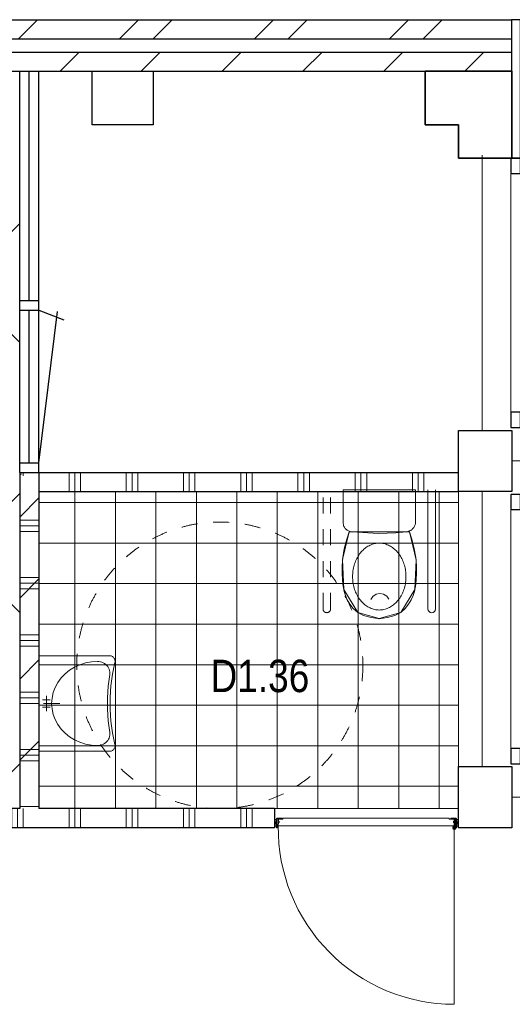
# Model space of a CAD drawing. Header units: millimetres. Extents: x 274611 to 749520, y 175257 to 298905.
# Tile 220 of 251: x 713346 to 715929, y 231544 to 236699. Entities that reach past the tile are written whole.
import ezdxf

# ---------------------------------------------------------------- set-up
doc = ezdxf.new("R2010")
doc.units = ezdxf.units.MM
doc.header["$LTSCALE"] = 400
doc.header["$PDMODE"] = 1
doc.header["$PDSIZE"] = 15
for name, pattern in [('STYLE_01', [0.416641, 0.208282, -0.208359]), ('STYLE_02', [0.694427, 0.486069, -0.208359]), ('STYLE_06', [1.041641, 0.625, -0.208282, 0.069427, -0.138931])]:
    doc.linetypes.add(name, pattern=pattern)
for name, color, linetype, lineweight in [('Buitenkozijnen', 140, 'Continuous', 15), ('kozijnen', 140, 'Continuous', 15), ('mat-afdichting', 9, 'Continuous', 5), ('mat-aluminium', 140, 'Continuous', 15), ('mat-baksteen', 5, 'Continuous', 25), ('mat-beton (ihwg)', 5, 'Continuous', 25), ('mat-kalkzandsteen', 5, 'Continuous', 25), ('mat-multiplex-hor', 140, 'Continuous', 15), ('mat-scheidingswand-horizontaal', 5, 'Continuous', 25), ('mat-scheidingswand-vertikaal', 5, 'Continuous', 25), ('mat-spuitwerk_marmo', 43, 'STYLE_02', 20), ('mat-staal', 5, 'Continuous', 25), ('None', 7, 'Continuous', 9), ('Ruimtenummers', 5, 'Continuous', 25), ('sanitair', 7, 'Continuous', 5), ('Tegelwerk', 92, 'STYLE_02', 25)]:
    doc.layers.add(name, color=color, linetype=linetype, lineweight=lineweight)
doc.layers.add('inlay', color=6, linetype='Continuous')
doc.layers.add('plat', color=5, linetype='Continuous')
doc.styles.add('Arial Narrow', font='ARIALN.TTF', dxfattribs={"height": 222.25})

# ---------------------------------------------------------------- blocks, each defined once
blk = doc.blocks.new('*X2037')
at = {"layer": 'None', "lineweight": 5}
blk.add_line((28691.9, 4500), (27820.1, 4500), dxfattribs=at)
blk = doc.blocks.new('*U2038')
at = {"layer": 'None', "color": 43, "linetype": 'Continuous', "lineweight": 9}
for p, q in [((28741.1, 4492.5), (28731.1, 4458.7)), ((28741.1, 4458.7), (28731.1, 4492.5))]:
    blk.add_line(p, q, dxfattribs=at)
blk.add_lwpolyline([(28731.1, 4492.5), (28741.1, 4492.5), (28741.1, 4458.7), (28731.1, 4458.7)], close=True, dxfattribs=at)
blk = doc.blocks.new('*U2039')
at = {"layer": 'None', "color": 43, "linetype": 'Continuous', "lineweight": 9}
for p, q in [((27777.1, 4492.5), (27787.1, 4457.7)), ((27777.1, 4457.7), (27787.1, 4492.5))]:
    blk.add_line(p, q, dxfattribs=at)
blk.add_lwpolyline([(27777.1, 4492.5), (27787.1, 4492.5), (27787.1, 4457.7), (27777.1, 4457.7)], close=True, dxfattribs=at)
blk = doc.blocks.new('*X2040')
at = {"layer": 'None', "lineweight": 25}
blk.add_line((27787, 4452.5), (27791.1, 4456.5), dxfattribs=at)
blk = doc.blocks.new('*U2041')
at = {"layer": 'mat-afdichting', "lineweight": 5}
for points in [[(27812.1, 4496.1), (27800.1, 4496.1), (27800.1, 4493.9), (27812.1, 4493.9)], [(28706.1, 4496.1), (28718.1, 4496.1), (28718.1, 4493.9), (28706.1, 4493.9)]]:
    blk.add_lwpolyline(points, close=True, dxfattribs=at)
at = {"layer": 'mat-aluminium', "lineweight": 15}
blk.add_lwpolyline([(27791.1, 4479.6), (27787.1, 4479.6), (27787.1, 4464.6), (27791.1, 4464.6)], close=True, dxfattribs=at)
at = {"layer": 'mat-multiplex-hor', "lineweight": 15, "flags": 128}
for points in [[(28713.3, 4481.6), (28720.6, 4481.6), (28719.9, 4493.9), (28691.9, 4493.9), (28691.9, 4500.1), (27820.1, 4500.1), (27820.1, 4493.9), (27797.8, 4493.9), (27797.2, 4481.6), (27803, 4481.6)], [(27803, 4478.6), (27797, 4478.6), (27796.1, 4460.1), (28722, 4460.1), (28720.8, 4478.6), (28713.3, 4478.6)]]:
    blk.add_lwpolyline(points, dxfattribs=at)
at = {"layer": 'mat-spuitwerk_marmo', "lineweight": 20}
blk.add_circle((28719.1, 4447.8), 4, dxfattribs=at)
at = {"layer": 'mat-staal', "lineweight": 5, "flags": 128}
for points in [[(27792.1, 4500.1, 0.414214), (27787.1, 4495.1), (27787, 4451.7), (27787, 4450), (27791, 4450), (27791, 4451.7), (27791.1, 4495.1), (27791.1, 4495.1, -0.414214), (27792.1, 4496.1), (27817.1, 4496.1), (27817.1, 4500.1)], [(28726.1, 4500.1, -0.414214), (28731.1, 4495.1), (28731.1, 4451.7), (28731.1, 4450), (28727.1, 4450), (28727.1, 4451.7), (28727.1, 4495.1), (28727.1, 4495.1, 0.414214), (28726.1, 4496.1), (28701.1, 4496.1), (28701.1, 4500.1)]]:
    blk.add_lwpolyline(points, format="xyb", close=True, dxfattribs=at)
at = {"layer": 'None', "color": 43, "linetype": 'Continuous', "lineweight": 9}
blk.add_line((28719.1, 4447.8), (28719.1, 3525.2), dxfattribs=at)
for points in [[(28714, 4450.3), (28712.2, 4451.9), (28719.5, 4460.4), (28717.8, 4493.3), (28720.2, 4493.4), (28722, 4459.5)], [(28724.6, 4493.8), (28727, 4493.8), (28727, 4446.7), (28724.6, 4446.7)]]:
    blk.add_lwpolyline(points, close=True, dxfattribs=at)
at = {"layer": 'None', "color": 92, "linetype": 'Continuous', "lineweight": 25, "flags": 128}
for points in [[(27802.1, 4480.9), (27797.1, 4480.9)], [(27797.1, 4478.9), (27802.1, 4478.9), (27802.1, 4480.9)], [(28720.9, 4480.9), (28715.9, 4480.9)], [(28715.9, 4478.9), (28720.9, 4478.9), (28720.9, 4480.9)]]:
    blk.add_lwpolyline(points, dxfattribs=at)
at = {"layer": 'None', "color": 140, "linetype": 'Continuous', "lineweight": 15}
blk.add_circle((28719.1, 4447.8), 8, dxfattribs=at)
at = {"layer": 'None', "color": 43, "linetype": 'Continuous', "lineweight": 9}
blk.add_arc((28719.1, 4447.8), 922.6, 179.2903, 270, dxfattribs=at)
at = {"layer": 'None', "color": 8, "linetype": 'Continuous', "lineweight": 5}
for p in [(27777.1, 4496.1), (27777.1, 4466.1), (27788, 4448.5), (28730.1, 4448.5), (28741.1, 4466.1)]:
    blk.add_point(p, dxfattribs=at)
at = {"layer": 'mat-multiplex-hor'}
blk.add_blockref('*X2037', (0, 0), dxfattribs=at)
at = {"layer": 'mat-staal'}
blk.add_blockref('*X2040', (0, 0), dxfattribs=at)
at = {"layer": 'None', "color": 7}
for name in ['*U2039', '*U2038']:
    blk.add_blockref(name, (0, 0), dxfattribs=at)
blk = doc.blocks.new('*X2170')
at = {"layer": 'None', "lineweight": 9}
for p, q in [((26441.1, 6076.4), (26541.1, 6176.4)), ((26441.1, 5652.1), (26541.1, 5752.1)), ((26441.1, 5227.9), (26541.1, 5327.9)), ((26441.1, 4803.6), (26541.1, 4903.6))]:
    blk.add_line(p, q, dxfattribs=at)
blk = doc.blocks.new('*X2171')
at = {"layer": 'None', "lineweight": 5}
for p, q in [((26730.9, 4550), (26730.9, 6210)), ((26943.1, 4550), (26943.1, 6210)), ((27155.2, 4550), (27155.2, 6210)), ((27367.4, 4550), (27367.4, 6210)), ((27579.5, 4550), (27579.5, 6210)), ((27791.7, 4550), (27791.7, 6210)), ((28003.8, 4550), (28003.8, 6210)), ((28216, 4550), (28216, 6210)), ((28428.1, 4550), (28428.1, 6210)), ((28640.3, 4550), (28640.3, 6210)), ((26541.1, 6151.8), (28741.1, 6151.8)), ((26541.1, 5939.7), (28741.1, 5939.7)), ((26541.1, 5727.6), (28741.1, 5727.6)), ((26541.1, 5515.4), (28741.1, 5515.4)), ((26541.1, 5303.3), (28741.1, 5303.3)), ((26541.1, 5091.2), (28741.1, 5091.2)), ((26541.1, 4879), (28741.1, 4879)), ((26541.1, 4666.9), (28741.1, 4666.9))]:
    blk.add_line(p, q, dxfattribs=at)
blk = doc.blocks.new('*U2172')
at = {"layer": 'None', "color": 43, "linetype": 'Continuous', "lineweight": 9}
for points in [[(28516.1, 6219.5), (28136.1, 6219.5), (28136.1, 6047.5), (28137.1, 6040.5), (28138.1, 6036.5), (28139.1, 6031.5), (28141.1, 6027.5), (28143.1, 6023.5), (28145.1, 6020.5), (28148.1, 6016.5), (28151.1, 6013.5), (28154.1, 6010.5), (28157.1, 6007.5), (28161.1, 6005.5), (28165.1, 6003.5), (28169.1, 6001.5), (28173.1, 6000.5), (28177.1, 5999.5), (28182.1, 5999.5), (28183.1, 5999.5), (28322.1, 5989.5), (28413.1, 5993.5), (28467.1, 5999.5), (28475.1, 6000.5), (28479.1, 6001.5), (28483.1, 6003.5), (28487.1, 6004.5), (28491.1, 6006.5), (28495.1, 6009.5), (28498.1, 6011.5), (28501.1, 6014.5), (28504.1, 6017.5), (28507.1, 6021.5), (28509.1, 6025.5), (28511.1, 6028.5), (28513.1, 6032.5), (28514.1, 6037.5), (28515.1, 6041.5), (28516.1, 6045.5), (28516.1, 6046.5)], [(28168.1, 5999.5), (28484.1, 5999.5), (28518.7, 5851.5), (28512.4, 5696.2), (28439, 5577.2), (28326.1, 5544.5), (28213.2, 5577.2), (28139.7, 5696.2), (28133.6, 5853.5)], [(28326.1, 5939.5), (28320, 5939.4), (28313.9, 5938.9), (28307.8, 5938), (28301.8, 5936.9), (28295.8, 5935.4), (28289.9, 5933.6), (28284, 5931.4), (28278.2, 5929), (28272.5, 5926.2), (28266.9, 5923.1), (28261.4, 5919.8), (28256.1, 5916.1), (28250.9, 5912.1), (28245.8, 5907.9), (28240.9, 5903.4), (28236.1, 5898.6), (28231.5, 5893.6), (28227.1, 5888.3), (28222.9, 5882.8), (28218.8, 5877), (28215, 5871.1), (28211.4, 5864.9), (28208, 5858.6), (28204.9, 5852), (28201.9, 5845.3), (28199.2, 5838.5), (28196.8, 5831.5), (28194.5, 5824.4), (28192.6, 5817.2), (28190.9, 5809.8), (28189.4, 5802.4), (28188.2, 5794.9), (28187.3, 5787.4), (28186.6, 5779.8), (28186.2, 5772.2), (28186.1, 5764.5), (28186.2, 5756.9), (28186.6, 5749.3), (28187.3, 5741.7), (28188.2, 5734.2), (28189.4, 5726.7), (28190.9, 5719.2), (28192.6, 5711.9), (28194.5, 5704.7), (28196.8, 5697.6), (28199.2, 5690.6), (28201.9, 5683.7), (28204.9, 5677), (28208, 5670.5), (28211.4, 5664.2), (28215, 5658), (28218.8, 5652.1), (28222.9, 5646.3), (28227.1, 5640.8), (28231.5, 5635.5), (28236.1, 5630.5), (28240.9, 5625.7), (28245.8, 5621.2), (28250.9, 5617), (28256.1, 5613), (28261.5, 5609.3), (28266.9, 5605.9), (28272.5, 5602.9), (28278.2, 5600.1), (28284, 5597.6), (28289.9, 5595.5), (28295.8, 5593.7), (28301.8, 5592.2), (28307.8, 5591), (28313.9, 5590.2), (28320, 5589.7), (28326.1, 5589.5), (28332.2, 5589.7), (28338.3, 5590.2), (28344.4, 5591), (28350.4, 5592.2), (28356.4, 5593.7), (28362.3, 5595.5), (28368.2, 5597.6), (28374, 5600.1), (28379.7, 5602.9), (28385.3, 5605.9), (28390.7, 5609.3), (28396.1, 5613), (28401.3, 5617), (28406.4, 5621.2), (28411.3, 5625.7), (28416.1, 5630.5), (28420.7, 5635.5), (28425.1, 5640.8), (28429.3, 5646.3), (28433.3, 5652.1), (28437.2, 5658), (28440.8, 5664.2), (28444.2, 5670.5), (28447.3, 5677), (28450.3, 5683.7), (28453, 5690.6), (28455.4, 5697.6), (28457.7, 5704.7), (28459.6, 5711.9), (28461.3, 5719.2), (28462.8, 5726.7), (28464, 5734.2), (28464.9, 5741.7), (28465.6, 5749.3), (28466, 5756.9), (28466.1, 5764.5), (28466, 5772.2), (28465.6, 5779.8), (28464.9, 5787.4), (28464, 5794.9), (28462.8, 5802.4), (28461.3, 5809.8), (28459.6, 5817.2), (28457.7, 5824.4), (28455.4, 5831.5), (28453, 5838.5), (28450.3, 5845.3), (28447.3, 5852), (28444.2, 5858.6), (28440.8, 5864.9), (28437.2, 5871.1), (28433.3, 5877), (28429.3, 5882.8), (28425.1, 5888.3), (28420.7, 5893.6), (28416.1, 5898.6), (28411.3, 5903.4), (28406.4, 5907.9), (28401.3, 5912.1), (28396.1, 5916.1), (28390.7, 5919.8), (28385.3, 5923.1), (28379.7, 5926.2), (28374, 5929), (28368.2, 5931.4), (28362.3, 5933.6), (28356.4, 5935.4), (28350.4, 5936.9), (28344.4, 5938), (28338.3, 5938.9), (28332.2, 5939.4)]]:
    blk.add_lwpolyline(points, close=True, dxfattribs=at)
for points in [[(28329.1, 5544), (28282.7, 5550.5), (28244.1, 5561.5), (28213.2, 5577.2), (28190, 5597.5), (28172.5, 5620.1), (28158.6, 5642.5), (28148.2, 5664.9), (28141.4, 5687.2), (28138, 5705.1), (28135.3, 5725.5), (28133.2, 5748.4), (28131.5, 5782.9), (28131.1, 5821.7), (28134.4, 5864.3), (28142.5, 5910.4), (28155.3, 5960), (28168.1, 5999.5)], [(28323.1, 5544), (28369.4, 5550.5), (28408.1, 5561.5), (28439, 5577.2), (28462.1, 5597.5), (28479.6, 5620.1), (28493.6, 5642.5), (28503.9, 5664.9), (28510.7, 5687.2), (28514.1, 5705.1), (28516.9, 5725.5), (28518.9, 5748.4), (28520.6, 5782.9), (28521, 5821.7), (28517.7, 5864.3), (28509.6, 5910.4), (28496.8, 5960), (28484.1, 5999.5)], [(28281, 5644.9), (28292.6, 5661), (28309.3, 5671.7), (28328.7, 5675.5), (28348.2, 5672), (28365, 5661.5), (28376.8, 5645.6)]]:
    blk.add_lwpolyline(points, dxfattribs=at)
blk = doc.blocks.new('*U2173')
at = {"layer": 'None', "color": 140, "linetype": 'STYLE_01', "lineweight": 5}
for p, q in [((28031.1, 5595.6), (28031.1, 6219.5)), ((28071.1, 5595.6), (28071.1, 6219.5))]:
    blk.add_line(p, q, dxfattribs=at)
at = {"layer": 'None', "color": 140, "linetype": 'Continuous', "lineweight": 5}
for p, q in [((28581.1, 6219.5), (28581.1, 5595.6)), ((28621.1, 6219.5), (28621.1, 5595.6))]:
    blk.add_line(p, q, dxfattribs=at)
at = {"layer": 'None', "color": 140, "linetype": 'STYLE_01', "lineweight": 5}
blk.add_arc((28051.1, 5595.6), 20, 180, 0, dxfattribs=at)
at = {"layer": 'None', "color": 140, "linetype": 'Continuous', "lineweight": 5}
blk.add_arc((28601.1, 5595.6), 20, 180, 0, dxfattribs=at)
at = {"layer": 'mat-kalkzandsteen', "color": 7}
blk.add_blockref('*U2172', (0, 0), dxfattribs=at)
blk = doc.blocks.new('53.1 kraan')
at = {"layer": 'None', "color": 43, "linetype": 'Continuous', "lineweight": 9}
for p, q in [((-40, 0), (0, 0)), ((-20, -20), (-20, 20)), ((0, 15), (0, -70)), ((0, 0), (40, 0)), ((20, -20), (20, 20))]:
    blk.add_line(p, q, dxfattribs=at)
at = {"layer": 'None', "color": 43, "linetype": 'Continuous', "lineweight": 25}
blk.add_point((0, 0), dxfattribs=at)
blk = doc.blocks.new('*U61')
at = {"layer": 'sanitair', "color": 43, "linetype": 'Continuous', "lineweight": 9}
for p, q in [((-250, -373.3), (-250, 0)), ((-250, 0), (250, 0)), ((250, 0), (250, -373.3))]:
    blk.add_line(p, q, dxfattribs=at)
blk.add_lwpolyline([(-214.6, -399.6), (-215.4, -399.1), (-215.1, -399.7), (-218.8, -400), (-222.5, -399.9), (-226.2, -399.4), (-229.8, -398.6), (-233.2, -397.3), (-236.4, -395.7), (-239.4, -393.7), (-242.1, -391.4), (-244.4, -388.8), (-246.4, -386), (-248, -383), (-249.1, -379.9), (-249.8, -376.6), (-250, -373.3), (-250, -373.3), (-250, 0), (250, 0), (250, -373.3), (249.8, -376.6), (249.1, -379.9), (248, -383), (246.4, -386), (244.4, -388.8), (242.1, -391.4), (239.4, -393.7), (236.5, -395.6), (233.2, -397.3), (229.8, -398.5), (226.2, -399.4), (222.6, -399.9), (218.8, -400), (215.2, -399.7), (215.1, -399.7), (215.1, -399.7), (154.3, -386.9), (92.9, -378.3), (31.2, -374), (-30.7, -374), (-92.4, -378.3), (-153.8, -386.8)], close=True, dxfattribs=at)
for points in [[(-220, -307.8), (-218.1, -276.4), (-212.5, -245.6), (-203.3, -215.8), (-190.5, -187.6), (-174.5, -161.5), (-155.6, -137.8), (-133.9, -117.1), (-110, -99.7), (-84.2, -85.7), (-56.9, -75.6), (-28.7, -69.5), (0, -67.5), (28.7, -69.5), (56.9, -75.6), (84.2, -85.7), (110, -99.7), (133.9, -117.1), (155.6, -137.8), (174.5, -161.5), (190.5, -187.6), (203.2, -215.8), (212.5, -245.6), (218.1, -276.4), (220, -307.8)], [(-151.8, -372.7), (-159.1, -373.3), (-166.4, -373), (-173.6, -371.6), (-180.6, -369.4), (-187.3, -366.2), (-193.6, -362.1), (-199.4, -357.2), (-204.6, -351.6), (-209.2, -345.4), (-213, -338.5), (-216, -331.3), (-218.2, -323.6), (-219.6, -315.8), (-220, -307.8)], [(220, -307.8), (219.6, -315.8), (218.2, -323.7), (216, -331.3), (213, -338.6), (209.2, -345.4), (204.6, -351.7), (199.4, -357.3), (193.6, -362.1), (187.3, -366.2), (180.6, -369.4), (173.5, -371.7), (166.3, -373), (159, -373.3), (151.7, -372.7)], [(-151.9, -372.6), (-91.4, -364.4), (-30.5, -360.3), (30.4, -360.3), (91.2, -364.4), (151.7, -372.6)]]:
    blk.add_lwpolyline(points, dxfattribs=at)
at = {"layer": 'sanitair', "color": 43}
blk.add_blockref('53.1 kraan', (0, -39.8), dxfattribs=at)
blk = doc.blocks.new('53.33-05 keramag pa')
at = {"layer": 'None', "color": 7}
blk.add_blockref('*U61', (0, 0), dxfattribs=at)
blk = doc.blocks.new('*X2199')
at = {"layer": 'None', "lineweight": 9}
for p, q in [((26441.1, 6300), (26451.1, 6300)), ((26441.1, 6060), (26541.1, 6060)), ((26441.1, 6030), (26541.1, 6030)), ((26441.1, 6000), (26541.1, 6000)), ((26441.1, 5760), (26541.1, 5760)), ((26441.1, 5730), (26541.1, 5730)), ((26441.1, 5700), (26541.1, 5700)), ((26441.1, 5460), (26541.1, 5460)), ((26441.1, 5430), (26541.1, 5430)), ((26441.1, 5400), (26541.1, 5400)), ((26441.1, 5160), (26541.1, 5160)), ((26441.1, 5130), (26541.1, 5130)), ((26441.1, 5100), (26541.1, 5100)), ((26441.1, 4860), (26541.1, 4860)), ((26441.1, 4830), (26541.1, 4830)), ((26441.1, 4800), (26541.1, 4800)), ((26441.1, 4560), (26541.1, 4560))]:
    blk.add_line(p, q, dxfattribs=at)
blk = doc.blocks.new('*X2261')
at = {"layer": 'None', "lineweight": 9}
for p, q in [((23683.5, 8410), (23783.5, 8510)), ((24107.8, 8410), (24207.8, 8510)), ((24532, 8410), (24632, 8510)), ((24956.3, 8410), (25056.3, 8510)), ((25380.6, 8410), (25480.6, 8510)), ((25804.8, 8410), (25904.8, 8510)), ((26229.1, 8410), (26329.1, 8510)), ((26653.4, 8410), (26753.4, 8510)), ((27077.6, 8410), (27177.6, 8510)), ((27501.9, 8410), (27601.9, 8510)), ((27926.1, 8410), (28026.1, 8510)), ((28350.4, 8410), (28450.4, 8510)), ((28774.7, 8410), (28874.7, 8510))]:
    blk.add_line(p, q, dxfattribs=at)
blk = doc.blocks.new('*X2262')
at = {"layer": 'None', "lineweight": 9}
for p, q in [((23429.2, 8580), (23529.2, 8680)), ((23605.6, 8580), (23705.6, 8680)), ((24136.3, 8580), (24236.3, 8680)), ((24312.7, 8580), (24412.7, 8680)), ((24843.5, 8580), (24943.5, 8680)), ((25019.8, 8580), (25119.8, 8680)), ((25550.6, 8580), (25650.6, 8680)), ((25727, 8580), (25827, 8680)), ((26257.7, 8580), (26357.7, 8680)), ((26434.1, 8580), (26534.1, 8680)), ((26964.8, 8580), (27064.8, 8680)), ((27141.2, 8580), (27241.2, 8680)), ((27671.9, 8580), (27771.9, 8680)), ((27848.3, 8580), (27948.3, 8680)), ((28379, 8580), (28479, 8680)), ((28555.4, 8580), (28655.4, 8680))]:
    blk.add_line(p, q, dxfattribs=at)
blk = doc.blocks.new('Kolom hoek 330x330')
at = {"layer": 'mat-beton (ihwg)', "lineweight": 25, "flags": 128}
blk.add_lwpolyline([(-175, 0), (0, 0), (0, -175), (280, -175), (280, 280), (-175, 280)], close=True, dxfattribs=at)
blk = doc.blocks.new('Kolom 280x320')
at = {"layer": 'mat-beton (ihwg)', "lineweight": 25}
blk.add_lwpolyline([(-300, 160), (-20, 160), (-20, -160), (-300, -160)], close=True, dxfattribs=at)
at = {"layer": 'None', "color": 92, "linetype": 'Continuous', "lineweight": 5}
blk.add_point((0, 0), dxfattribs=at)
blk = doc.blocks.new('Gevelpui best 1410 (2D)')
at = {"layer": 'Buitenkozijnen', "lineweight": 15}
for p, q in [((-260, 0), (-260, -1410)), ((-260, 0), (-210, 0)), ((-210, 0), (-210, -1410)), ((-260, -1410), (-210, -1410))]:
    blk.add_line(p, q, dxfattribs=at)
at = {"layer": 'Buitenkozijnen', "color": 92, "lineweight": 25}
for points in [[(-260, 0), (-210, 0), (-210, -80), (-260, -80)], [(-260, -1330), (-210, -1330), (-210, -1410), (-260, -1410)]]:
    blk.add_lwpolyline(points, close=True, dxfattribs=at)
at = {"layer": 'None', "color": 43, "linetype": 'Continuous', "lineweight": 9}
blk.add_line((-410, 15), (-410, -1425), dxfattribs=at)
blk = doc.blocks.new('*X2486')
at = {"layer": 'None', "lineweight": 9}
for p, q in [((23100, 4450), (23100, 4550)), ((23130, 4450), (23130, 4550)), ((23160, 4450), (23160, 4550)), ((23400, 4450), (23400, 4550)), ((23430, 4450), (23430, 4550)), ((23460, 4450), (23460, 4550)), ((23700, 4450), (23700, 4550)), ((23730, 4450), (23730, 4550)), ((23760, 4450), (23760, 4550)), ((24000, 4450), (24000, 4550)), ((24030, 4450), (24030, 4550)), ((24060, 4450), (24060, 4550)), ((24300, 4450), (24300, 4550)), ((24330, 4450), (24330, 4550)), ((24360, 4450), (24360, 4550)), ((24600, 4450), (24600, 4550)), ((24630, 4450), (24630, 4550)), ((24660, 4450), (24660, 4550)), ((24900, 4450), (24900, 4550)), ((24930, 4450), (24930, 4550)), ((24960, 4450), (24960, 4550)), ((25200, 4450), (25200, 4550)), ((25230, 4450), (25230, 4550)), ((25260, 4450), (25260, 4550)), ((25500, 4450), (25500, 4550)), ((25530, 4450), (25530, 4550)), ((25560, 4450), (25560, 4550)), ((25800, 4450), (25800, 4550)), ((25830, 4450), (25830, 4550)), ((25860, 4450), (25860, 4550)), ((26100, 4450), (26100, 4550)), ((26130, 4450), (26130, 4550)), ((26160, 4450), (26160, 4550)), ((26400, 4450), (26400, 4550)), ((26430, 4450), (26430, 4550)), ((26460, 4450), (26460, 4550)), ((26700, 4450), (26700, 4550)), ((26730, 4450), (26730, 4550)), ((26760, 4450), (26760, 4550)), ((27000, 4450), (27000, 4550)), ((27030, 4450), (27030, 4550)), ((27060, 4450), (27060, 4550)), ((27300, 4450), (27300, 4550)), ((27330, 4450), (27330, 4550)), ((27360, 4450), (27360, 4550)), ((27600, 4450), (27600, 4550)), ((27630, 4450), (27630, 4550)), ((27660, 4450), (27660, 4550)), ((22860, 4450), (22860, 4453))]:
    blk.add_line(p, q, dxfattribs=at)
blk = doc.blocks.new('*X2487')
at = {"layer": 'None', "lineweight": 9}
for p, q in [((26460, 6291.1), (26460, 6310)), ((26700, 6210), (26700, 6310)), ((26730, 6210), (26730, 6310)), ((26760, 6210), (26760, 6310)), ((27000, 6210), (27000, 6310)), ((27030, 6210), (27030, 6310)), ((27060, 6210), (27060, 6310)), ((27300, 6210), (27300, 6310)), ((27330, 6210), (27330, 6310)), ((27360, 6210), (27360, 6310)), ((27600, 6210), (27600, 6310)), ((27630, 6210), (27630, 6310)), ((27660, 6210), (27660, 6310)), ((27900, 6210), (27900, 6310)), ((27930, 6210), (27930, 6310)), ((27960, 6210), (27960, 6310)), ((28200, 6210), (28200, 6310)), ((28230, 6210), (28230, 6310)), ((28260, 6210), (28260, 6310)), ((28500, 6210), (28500, 6310)), ((28530, 6210), (28530, 6310)), ((28560, 6210), (28560, 6310))]:
    blk.add_line(p, q, dxfattribs=at)

msp = doc.modelspace()

# ---------------------------------------------------------------- linework, layer by layer
at = {"layer": 'inlay'}
for p, q in [((712206.59159, 236148.74408), (713346.28989, 235009.04577)), ((712206.59159, 236148.74408), (713346.28989, 235009.04577)), ((712266.11208, 234551.61528), (713346.28989, 235631.7931)), ((712266.11208, 234675.01002), (713346.28989, 233594.8322)), ((711697.45443, 232568.74408), (713346.28989, 234217.57954)), ((713111.66799, 232568.74408), (713346.28989, 232803.36598))]:
    msp.add_line(p, q, dxfattribs=at)
at = {"layer": 'kozijnen', "color": 92, "lineweight": 25}
msp.add_lwpolyline([(715925.24926, 235973.74408), (715971.28989, 235973.74408), (715971.28989, 236698.74408), (715925.24926, 236698.74408)], close=True, dxfattribs=at)
at = {"layer": 'mat-baksteen', "lineweight": 25}
for p, q in [((710191.28989, 236698.74408), (715925.24926, 236698.74408)), ((710291.28989, 236598.74408), (715925.24926, 236598.74408))]:
    msp.add_line(p, q, dxfattribs=at)
at = {"layer": 'mat-beton (ihwg)', "lineweight": 25}
msp.add_lwpolyline([(715471.28989, 236428.74408), (715926.28989, 236428.74408), (715926.28989, 235973.74408), (715646.28989, 235973.74408), (715646.28989, 236148.74408), (715471.28989, 236148.74408)], close=True, dxfattribs=at)
at = {"layer": 'mat-kalkzandsteen', "lineweight": 25}
for p, q in [((710366.28989, 236528.74408), (715925.23053, 236528.74408)), ((710366.28989, 236428.74408), (715925.23053, 236428.74408))]:
    msp.add_line(p, q, dxfattribs=at)
at = {"layer": 'mat-kalkzandsteen', "color": 92, "linetype": 'Continuous', "lineweight": 25}
for p, q in [((713346.28989, 234328.74408), (713346.28989, 232568.74408)), ((713446.28989, 234328.74408), (713446.28989, 232568.74408))]:
    msp.add_line(p, q, dxfattribs=at)
at = {"layer": 'mat-scheidingswand-horizontaal', "lineweight": 25}
for p, q in [((713346.28989, 234328.74408), (715646.28989, 234328.74408)), ((713446.28989, 234228.74408), (715646.28989, 234228.74408)), ((713346.28989, 232568.74408), (710962.26768, 232568.74408)), ((714682.28989, 232568.74408), (713446.28989, 232568.74408)), ((714682.28989, 232568.74408), (714682.28989, 232468.74408)), ((714682.28989, 232468.74408), (709762.26768, 232468.74408))]:
    msp.add_line(p, q, dxfattribs=at)
at = {"layer": 'mat-scheidingswand-vertikaal', "lineweight": 25}
for p, q in [((713346.28989, 234328.74408), (713346.28989, 232568.74408)), ((713446.28989, 234228.74408), (713446.28989, 232568.74408))]:
    msp.add_line(p, q, dxfattribs=at)
at = {"layer": 'None', "color": 7, "linetype": 'STYLE_06', "lineweight": 9}
for p, q in [((717424.81, 234388.74408), (715924.81, 234388.74408)), ((717424.81, 232628.74408), (715924.81, 232628.74408))]:
    msp.add_line(p, q, dxfattribs=at)
at = {"layer": 'None', "color": 8, "linetype": 'STYLE_01', "lineweight": 5}
msp.add_circle((714395.45199, 233318.74408), 750, dxfattribs=at)
at = {"layer": 'plat'}
for p, q in [((713346.28989, 234328.74408), (713346.28989, 236428.74408)), ((713396.28989, 235228.74408), (713396.28989, 236428.74408)), ((713446.28989, 234328.74408), (713446.28989, 236428.74408)), ((713346.28989, 235228.74408), (713446.28989, 235228.74408)), ((713346.28989, 235178.74408), (713446.28989, 235178.74408)), ((713396.28989, 234378.74408), (713396.28989, 235178.74408)), ((713446.28989, 235178.74408), (713576.96002, 235127.9822)), ((713446.28989, 234378.74408), (713544.89046, 235171.71241)), ((713346.28989, 234378.74408), (713446.28989, 234378.74408))]:
    msp.add_line(p, q, dxfattribs=at)
at = {"layer": 'Tegelwerk', "color": 8, "linetype": 'Continuous', "lineweight": 5}
msp.add_lwpolyline([(713446.28989, 234228.74408), (713446.28989, 232568.74408), (715646.28989, 232568.74408), (715646.28989, 234228.74408)], close=True, dxfattribs=at)

# ---------------------------------------------------------------- block references
at = {"layer": 'kozijnen', "color": 7, "xscale": -1, "rotation": 180}
for p in [(716181.24926, 234563.74408), (716181.24926, 234563.74408), (716181.24926, 232803.74408), (716181.24926, 232803.74408)]:
    msp.add_blockref('Gevelpui best 1410 (2D)', p, dxfattribs=at)
at = {"layer": 'mat-baksteen'}
msp.add_blockref('*X2262', (686905.23053, 228018.74408), dxfattribs=at)
at = {"layer": 'mat-baksteen', "color": 7, "rotation": 180}
for p in [(715626.28989, 234388.74408), (715626.28989, 232628.74408)]:
    msp.add_blockref('Kolom 280x320', p, dxfattribs=at)
at = {"layer": 'mat-beton (ihwg)', "color": 7, "rotation": 90}
msp.add_blockref('Kolom 280x320', (713886.28989, 236448.74408), dxfattribs=at)
at = {"layer": 'mat-beton (ihwg)', "color": 7}
msp.add_blockref('Kolom hoek 330x330', (715646.28989, 236148.74408), dxfattribs=at)
msp.add_blockref('Kolom hoek 330x330', (715646.28989, 236148.74408), dxfattribs=at)
at = {"layer": 'mat-kalkzandsteen'}
msp.add_blockref('*X2261', (686905.23053, 228018.74408), dxfattribs=at)
at = {"layer": 'mat-kalkzandsteen', "color": 92}
msp.add_blockref('*X2170', (686905.23053, 228018.74408), dxfattribs=at)
at = {"layer": 'mat-scheidingswand-horizontaal'}
for name in ['*X2487', '*X2486']:
    msp.add_blockref(name, (686905.23053, 228018.74408), dxfattribs=at)
at = {"layer": 'mat-scheidingswand-vertikaal'}
msp.add_blockref('*X2199', (686905.23053, 228018.74408), dxfattribs=at)
at = {"layer": 'None', "color": 7}
for name in ['*U2173', '*U2041']:
    msp.add_blockref(name, (686905.23053, 228018.74408), dxfattribs=at)
at = {"layer": 'None', "color": 7, "xscale": -1, "rotation": 90}
msp.add_blockref('53.33-05 keramag pa', (713446.28989, 233118.74408), dxfattribs=at)
at = {"layer": 'Tegelwerk', "color": 8}
msp.add_blockref('*X2171', (686905.23053, 228018.74408), dxfattribs=at)

# ---------------------------------------------------------------- texts
at = {"layer": 'Ruimtenummers', "insert": (714346.85161, 233347.91968), "char_height": 169.333333, "attachment_point": 1, "style": 'Arial Narrow'}
msp.add_mtext('D1.36', dxfattribs=at)

doc.saveas('drawing.dxf')
